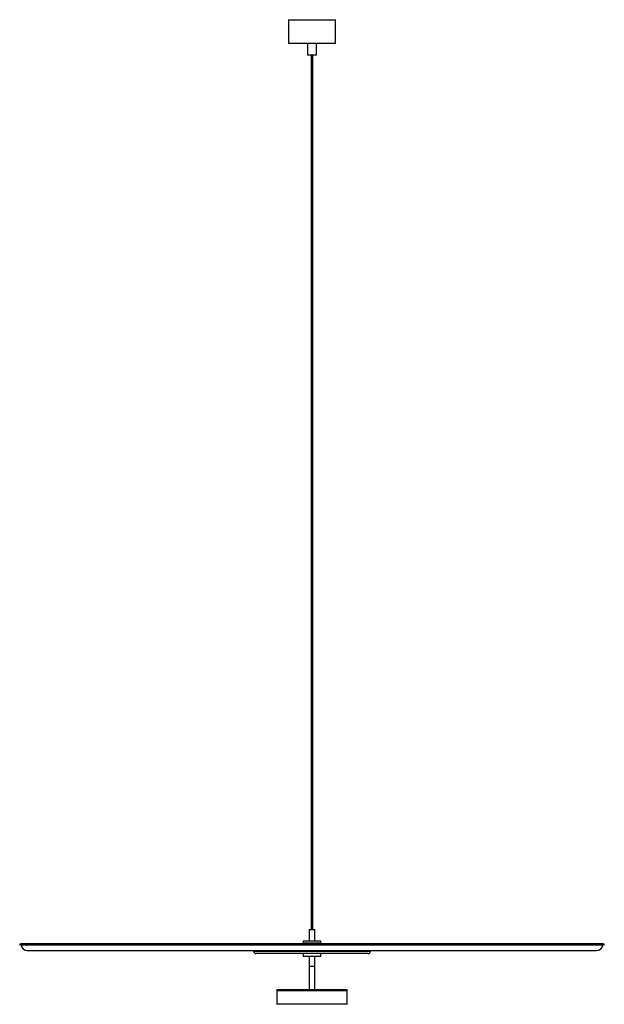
# Paper-space layout '_Superior' of a CAD drawing. Header units: millimetres. Extents: x -338 to 664, y -1132 to 556.
import ezdxf

# ---------------------------------------------------------------- set-up
doc = ezdxf.new("R2010")
doc.units = ezdxf.units.MM

psp = doc.layouts.new('_Superior')

# ---------------------------------------------------------------- linework, layer by layer
at = {"color": 7, "linetype": 'Continuous', "lineweight": 25}
for p, q in [((123.3, 555.9), (123.3, 515.9)), ((123.3, 555.9), (203.3, 555.9)), ((203.3, 515.9), (203.3, 555.9)), ((123.3, 515.9), (203.3, 515.9)), ((155.8, 515.9), (155.8, 495.9)), ((170.8, 495.9), (170.8, 515.9)), ((155.8, 495.9), (170.8, 495.9)), ((161.8, 495.9), (161.8, -1004.1)), ((164.8, -1004.1), (164.8, 495.9)), ((158.3, -1004.1), (158.3, -1024.1)), ((158.3, -1004.1), (168.3, -1004.1)), ((168.3, -1024.1), (168.3, -1004.1)), ((662.5, -1028.6), (-335.9, -1028.6)), ((637.7, -1028.5), (-311.1, -1028.5)), ((148.3, -1024.1), (148.3, -1027.1)), ((178.3, -1024.1), (148.3, -1024.1)), ((178.3, -1027.1), (148.3, -1027.1)), ((158.3, -1027.1), (158.3, -1027.5)), ((158.3, -1028.1), (158.3, -1028.2)), ((158.7, -1027.7), (158.7, -1027.8)), ((167.9, -1027.3), (168.3, -1027.1)), ((167.9, -1027.5), (167.9, -1027.3)), ((168.3, -1027.7), (167.9, -1027.5)), ((167.9, -1028.2), (167.9, -1028)), ((168.2, -1027.8), (168.2, -1027.8)), ((168.3, -1027.1), (168.3, -1027.7)), ((168.3, -1027.8), (168.3, -1027.7)), ((168.3, -1028.5), (168.3, -1028.4)), ((178.3, -1027.1), (178.3, -1024.1)), ((-337.1, -1030.3), (663.7, -1030.3)), ((-324.6, -1039.9), (651.1, -1039.9)), ((63.3, -1039.9), (63.3, -1041.1)), ((259.3, -1045.1), (67.3, -1045.1)), ((148.3, -1045.1), (148.3, -1050.1)), ((178.3, -1050.1), (178.3, -1045.1)), ((263.3, -1041.1), (263.3, -1039.9)), ((178.3, -1050.1), (148.3, -1050.1)), ((158.3, -1050.1), (158.3, -1107.1)), ((168.3, -1107.1), (168.3, -1050.1)), ((168.3, -1067.1), (158.3, -1067.1)), ((103.3, -1107.1), (103.3, -1132.1)), ((223.3, -1107.1), (103.3, -1107.1)), ((223.3, -1109.1), (103.3, -1109.1)), ((223.3, -1132.1), (223.3, -1107.1)), ((223.3, -1132.1), (103.3, -1132.1))]:
    psp.add_line(p, q, dxfattribs=at)
at = {"color": 8, "linetype": 'Continuous', "lineweight": 25}
for p, q in [((664.1, -1029.5), (-337.5, -1029.5)), ((63.3, -1041.1), (263.3, -1041.1))]:
    psp.add_line(p, q, dxfattribs=at)
at = {"color": 7, "linetype": 'Continuous', "lineweight": 25}
for centre, radius, start, end in [((-337.1, -1029.8), 0.5, 146.8681, 270), ((-335.9, -1030.6), 2, 90, 146.8681), ((-311.1, -1037.5), 9, 90, 99.7641), ((637.7, -1037.5), 9, 80.2359, 90), ((662.5, -1030.6), 2, 33.1319, 90), ((663.7, -1029.8), 0.5, 270, 33.1319), ((-324.6, -1029.4), 10.5, 184.9918, 270), ((67.3, -1041.1), 4, 180, 270), ((259.3, -1041.1), 4, 270, 0), ((651.1, -1029.4), 10.5, 270, 355.0082)]:
    psp.add_arc(centre, radius, start, end, dxfattribs=at)
for points, knots in [([(168.2, -1027.1), (168.2, -1027.1), (168.2, -1027.1), (167.5, -1027.2), (166.1, -1027.2), (164.1, -1027.3), (162, -1027.3), (160.2, -1027.3), (158.9, -1027.4), (158.3, -1027.4), (158.4, -1027.5), (158.4, -1027.5)], [0, 0, 0, 0, 0.073603, 0.191528, 0.305176, 0.441549, 0.578926, 0.697901, 0.82176, 0.942606, 1, 1, 1, 1]), ([(158.3, -1027.5), (158.4, -1027.5), (158.5, -1027.6), (158.6, -1027.6), (158.7, -1027.7)], [0, 0, 0, 0, 0.506172, 1, 1, 1, 1]), ([(168.2, -1027.7), (168.2, -1027.7), (168.2, -1027.7), (167.5, -1027.8), (166.1, -1027.8), (164.1, -1027.9), (162, -1027.9), (160.2, -1028), (158.9, -1028), (158.3, -1028), (158.4, -1028.1), (158.4, -1028.1)], [0, 0, 0, 0, 0.075347, 0.196066, 0.312407, 0.452011, 0.592643, 0.714437, 0.841231, 0.964941, 1, 1, 1, 1]), ([(158.7, -1027.8), (158.6, -1027.9), (158.5, -1028), (158.4, -1028), (158.3, -1028.1)], [0, 0, 0, 0, 0.499989, 1, 1, 1, 1]), ([(168, -1027.8), (167.8, -1027.9), (167.4, -1027.9), (166.1, -1027.9), (164.1, -1028), (162, -1028), (160.2, -1028), (158.9, -1028.1), (158.3, -1028.1), (158.4, -1028.2), (158.4, -1028.2)], [0, 0, 0, 0, 0.098378, 0.225119, 0.377206, 0.53041, 0.663093, 0.801223, 0.935993, 1, 1, 1, 1]), ([(158.3, -1028.2), (158.4, -1028.2), (158.5, -1028.3), (158.6, -1028.3), (158.7, -1028.4)], [0, 0, 0, 0, 0.506172, 1, 1, 1, 1]), ([(167.8, -1027.3), (167.8, -1027.3), (167.8, -1027.4), (167.2, -1027.4), (165.9, -1027.4), (164.1, -1027.5), (162.1, -1027.5), (160.4, -1027.6), (159.2, -1027.6), (158.7, -1027.6), (158.7, -1027.7), (158.8, -1027.7)], [0, 0, 0, 0, 0.038631, 0.162923, 0.282705, 0.42644, 0.571233, 0.69663, 0.827176, 0.954546, 1, 1, 1, 1]), ([(167.8, -1027.5), (167.8, -1027.5), (167.8, -1027.5), (167.2, -1027.6), (165.9, -1027.6), (164.1, -1027.7), (162.1, -1027.7), (160.4, -1027.7), (159.2, -1027.8), (158.7, -1027.8), (158.7, -1027.8), (158.7, -1027.8)], [0, 0, 0, 0, 0.039118, 0.164731, 0.285785, 0.431048, 0.577379, 0.704109, 0.836041, 0.964765, 1, 1, 1, 1]), ([(167.6, -1028.1), (167.5, -1028.1), (167.1, -1028.1), (165.9, -1028.1), (164.1, -1028.2), (162.1, -1028.2), (160.4, -1028.3), (159.2, -1028.3), (158.7, -1028.3), (158.7, -1028.4), (158.8, -1028.4)], [0, 0, 0, 0, 0.1004077, 0.2291354, 0.3836054, 0.5392116, 0.6739738, 0.8142691, 0.9511514, 1, 1, 1, 1]), ([(167.7, -1027.4), (167.7, -1027.3), (167.8, -1027.2), (168, -1027.2), (168, -1027.1)], [0, 0, 0, 0, 0.499998, 1, 1, 1, 1]), ([(168.1, -1027.7), (168, -1027.7), (167.9, -1027.6), (167.8, -1027.6), (167.7, -1027.5)], [0, 0, 0, 0, 0.5000017, 1, 1, 1, 1]), ([(167.7, -1028.1), (167.7, -1028), (167.8, -1027.9), (168, -1027.9), (168, -1027.8)], [0, 0, 0, 0, 0.4999982, 1, 1, 1, 1]), ([(168.1, -1028.4), (168, -1028.4), (167.9, -1028.3), (167.8, -1028.3), (167.7, -1028.2)], [0, 0, 0, 0, 0.500002, 1, 1, 1, 1]), ([(168.2, -1028.4), (168.3, -1028.4), (168.3, -1028.4), (168.1, -1028.4), (168, -1028.4)], [0, 0, 0, 0, 0.784239, 1, 1, 1, 1])]:
    psp.add_open_spline(points, degree=3, knots=knots, dxfattribs=at)

doc.saveas('drawing.dxf')
